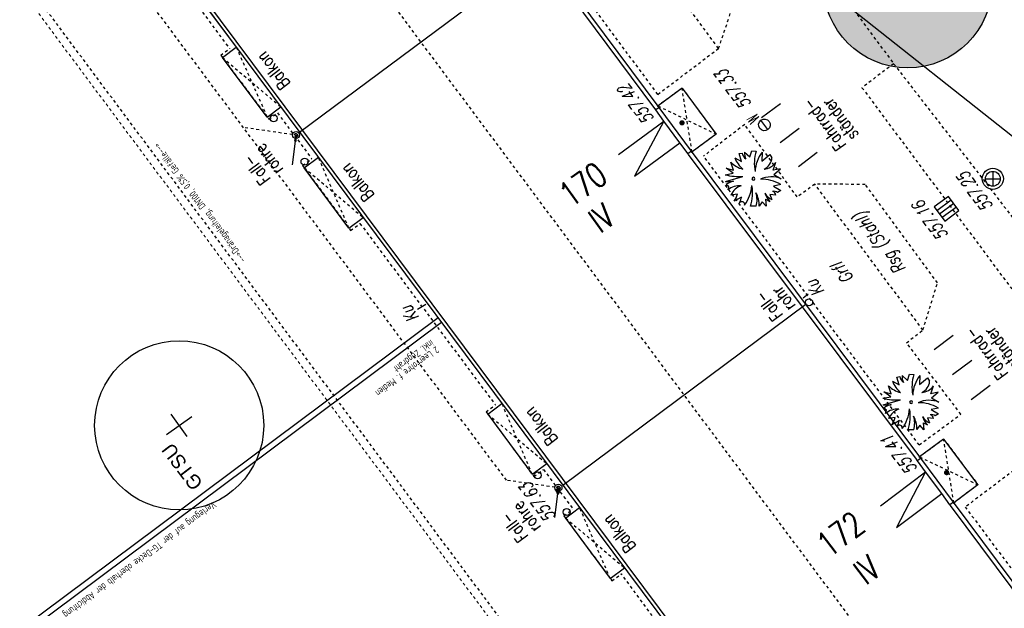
# Model space of a CAD drawing. Header units: metres. Extents: x 2 to 485, y 6 to 594.
# Tile 78 of 176: x 211 to 246, y 284 to 305. Entities that reach past the tile are written whole.
import ezdxf
from ezdxf.enums import TextEntityAlignment as Align

# ---------------------------------------------------------------- set-up
doc = ezdxf.new("R2010")
doc.units = ezdxf.units.M
doc.header["$LTSCALE"] = 0.0125
for name, pattern in [('237-14_Züricher Str._GL_3_RW_2014-11-28_bea$0$STRICHLINIE2', [9.525, 6.35, -3.175]), ('237-14_Züricher Str._GL_3_RW_2014-11-28_bea$0$STRICHPUNKT2', [12.7, 6.35, -3.175, 0, -3.175]), ('260241_A_bea$0$GESTRICHELTX2', [0.7, 0.5, -0.2]), ('260241_A_bea$0$PUNKTIERT', [0.2, 0, -0.2]), ('GEWOFAG_Hof 3_141022_Grundriss_bea$0$AUSGEZOGEN', [0]), ('GEWOFAG_Hof 3_141022_Grundriss_bea$0$VERDECKT2_S2', [0.15, 0.1, -0.05])]:
    doc.linetypes.add(name, pattern=pattern)
for name, color, linetype in [('237-14_Züricher Str._GL_3_RW_2014-11-28_bea$0$__Steiger', 251, 'Continuous'), ('237-14_Züricher Str._GL_3_RW_2014-11-28_bea$0$_GRU_Allgemein_Text', 151, 'Continuous'), ('237-14_Züricher Str._GL_3_RW_2014-11-28_bea$0$_GRU_Drainage', 54, '237-14_Züricher Str._GL_3_RW_2014-11-28_bea$0$STRICHPUNKT2'), ('237-14_Züricher Str._GL_3_RW_2014-11-28_bea$0$_GRU_Medien', 230, 'Continuous'), ('237-14_Züricher Str._GL_3_RW_2014-11-28_bea$0$_GRU_Regenwasser', 150, '237-14_Züricher Str._GL_3_RW_2014-11-28_bea$0$STRICHLINIE2'), ('260241_A_bea$0$B10_GEBAEUDE', 1, 'Continuous'), ('260241_A_bea$0$B13_GEB_ZUBEHOER', 12, 'Continuous'), ('260241_A_bea$0$B14_GEB_ZUB_GESTR', 12, 'Continuous'), ('260241_A_bea$0$B15_GEB_TXT', 12, 'Continuous'), ('260241_A_bea$0$B25_EINFASS_GEPKT', 7, '260241_A_bea$0$PUNKTIERT'), ('260241_A_bea$0$B28_VEINFASS_TXT', 5, 'Continuous'), ('260241_A_bea$0$B30_BEWSYM', 3, 'Continuous'), ('260241_A_bea$0$B34_ZUBEHOER_1', 6, 'Continuous'), ('260241_A_bea$0$B53_HAUPTHOEHEN', 4, 'Continuous'), ('260241_A_bea$0$B54_HOEHEN', 253, 'Continuous'), ('f_baum', 3, 'Continuous'), ('f_text_100', 7, 'Continuous')]:
    doc.layers.add(name, color=color, linetype=linetype)
doc.layers.add('260241_A_bea$0$B62_PLOTBOX', color=9, linetype='Continuous', plot=False)
doc.layers.add('260241_A_bea$0$f_fill_baum', color=86, linetype='Continuous', lineweight=18)
doc.layers.add('GEWOFAG_Hof 3_141022_Grundriss_bea$0$STANDARD', color=7, linetype='GEWOFAG_Hof 3_141022_Grundriss_bea$0$AUSGEZOGEN', lineweight=13)
doc.styles.add('237-14_Züricher Str._GL_3_RW_2014-11-28_bea$0$STANDARD', font='isocp.shx')
doc.styles.add('260241_A_bea$0$ROMANS', font='ROMANS')
doc.styles.add('260241_A_bea$0$SIMPLEX8', font='SIMPLEX8')

# ---------------------------------------------------------------- blocks, each defined once
blk = doc.blocks.new('260241_A_bea$0$HOEHENPKT_ZENTR')
at = {"const_width": 0.75}
blk.add_lwpolyline([(-0.375, 0, 1), (0.375, 0, 1)], format="xyb", close=True, dxfattribs=at)
blk = doc.blocks.new('260241_A_bea$0$PAPIERK_RUND')
blk.add_circle((0, 0), 0.5)
blk = doc.blocks.new('260241_A_bea$0$BUSCH_EINZELN')
for p, q in [((-0.33, 0.37), (-0.21, 0.305)), ((-0.25, 0.445), (-0.2, 0.455)), ((-0.21, 0.305), (-0.25, 0.445)), ((-0.155, 0.47), (-0.065, 0.385)), ((-0.065, 0.385), (-0.03, 0.495)), ((-0.03, 0.495), (0.05, 0.49)), ((0.155, 0.47), (0.15, 0.31)), ((0.15, 0.31), (0.295, 0.43)), ((0.295, 0.43), (0.33, 0.37)), ((-0.36, 0.095), (-0.485, 0.185)), ((-0.485, 0.185), (-0.35, 0.15)), ((-0.35, 0.15), (-0.4, 0.29)), ((0.35, 0.15), (0.4, 0.29)), ((0.48, 0.175), (0.35, 0.15)), ((0.365, 0.075), (0.48, 0.175)), ((-0.5, 0.07), (-0.36, 0.095)), ((-0.495, -0.05), (-0.185, 0.04)), ((0.365, 0.075), (0.495, 0)), ((-0.435, -0.145), (-0.485, -0.105)), ((-0.45, -0.2), (-0.435, -0.145)), ((0.485, -0.105), (0.36, -0.13)), ((0.36, -0.13), (0.49, -0.21)), ((-0.28, -0.275), (-0.4, -0.29)), ((-0.28, -0.365), (-0.205, -0.32)), ((0.4, -0.29), (0.29, -0.28)), ((0.29, -0.28), (0.33, -0.37)), ((0.49, -0.21), (0.43, -0.245)), ((-0.28, -0.365), (-0.34, -0.4)), ((0.05, -0.49), (-0.05, -0.49)), ((0.155, -0.41), (0.105, -0.485)), ((0.23, -0.49), (0.155, -0.41)), ((0.215, -0.365), (0.23, -0.49)), ((0.215, -0.365), (0.29, -0.405))]:
    blk.add_line(p, q)
for centre, radius, start, end in [((0.147, 0.563), 0.515, 202.065, 229.819), ((-0.033, 0.486), 0.17, 190.462, 233.057), ((0.038, 0.44), 0.195, 171.286, 207.638), ((0.782, 0.267), 0.765, 163.041, 190.686), ((0.635, 0.101), 0.605, 142.43, 177.737), ((0.086, 0.392), 0.245, 295.125, 354.891), ((-0.074, 0.622), 0.465, 225.48, 256.185), ((0.159, 0.468), 0.3, 275.972, 323.518), ((-0.244, 1.088), 1.05, 255.893, 273.226), ((0, 0), 0.025, 0, 180), ((0, 0), 0.025, 180, 0), ((0.322, -0.437), 0.47, 68.359, 114.737), ((-0.454, 0.859), 0.91, 267.403, 276.547), ((-0.27, -0.406), 0.37, 102.447, 125.478), ((-0.235, -0.469), 0.345, 86.753, 128.647), ((-0.118, -0.42), 0.31, 108.162, 155.297), ((-0.756, -0.047), 0.735, 324.91, 354.337), ((-0.773, -0.255), 0.76, 342.013, 10.256), ((0.141, -0.68), 0.67, 59.085, 91.349), ((-1.119, 0.051), 0.9, 329.941, 338.777), ((-0.815, -0.161), 0.63, 334.687, 345.347), ((-0.37, -0.481), 0.475, 359.531, 29.114), ((-0.36, -0.378), 0.425, 344.789, 17.598), ((0.448, -0.116), 0.28, 209.73, 245.042), ((0.569, -0.148), 0.38, 196.427, 222.651), ((0.363, -0.332), 0.11, 52.695, 102.247), ((0.325, -0.299), 0.075, 6.572, 78.847), ((-0.204, -0.458), 0.05, 346.012, 146.063)]:
    blk.add_arc(centre, radius, start, end)
blk = doc.blocks.new('237-14_Züricher Str._GL_3_RW_2014-11-28_bea$0$AW Steiger')
for radius in [0.6, 0.5]:
    blk.add_circle((0, 0), radius)
blk = doc.blocks.new('237-14_Züricher Str._GL_3_RW_2014-11-28_bea$0$2ENDPNO1')
for p, q in [((15, 15), (11.5, 12.5)), ((12.5, 11.5), (15, 15)), ((11.5, 12.5), (12.5, 11.5))]:
    blk.add_line(p, q)
at = {"color": 0}
blk.add_line((0, 0), (12, 12), dxfattribs=at)
blk.add_solid([(11.5, 12.5), (12.5, 11.5), (15, 15)], dxfattribs=at)
at = {"style": '237-14_Züricher Str._GL_3_RW_2014-11-28_bea$0$STANDARD', "width": 0.496216, "flags": 9}
blk.add_attdef('BEZEICHNUNG', text='', height=0.1, rotation=45, dxfattribs=at).set_placement((11.5, 11), (12.21, 11.71), align=Align.FIT)

msp = doc.modelspace()

# ---------------------------------------------------------------- hatches: boundary and pattern name
at = {"layer": '260241_A_bea$0$f_fill_baum'}
h = msp.add_hatch(color=256, dxfattribs=at)
h.dxf.hatch_style = 1
edge = h.paths.add_edge_path()
edge.add_ellipse((242.957, 305.85), major_axis=(2.121, 2.121), ratio=1, start_angle=0, end_angle=360)

# ---------------------------------------------------------------- linework, layer by layer
at = {"color": 252}
for p, q in [((237.995, 300.663), (237.748, 300.994)), ((245.978, 299.18), (245.978, 298.655)), ((245.715, 298.917), (246.24, 298.917)), ((244.404, 298.291), (243.902, 297.917)), ((243.996, 297.792), (244.497, 298.165)), ((244.777, 297.789), (244.404, 298.291)), ((243.902, 297.917), (244.275, 297.416)), ((244.59, 298.04), (244.089, 297.667)), ((244.683, 297.915), (244.182, 297.541)), ((244.275, 297.416), (244.777, 297.789))]:
    msp.add_line(p, q, dxfattribs=at)
for centre, major_axis, start_param, end_param in [((220.454, 301.062), (0.0884, 0.0884), 5.497787, 11.780972), ((237.872, 300.828), (0.146, 0.146), 1.42681940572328, 7.710004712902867), ((221.251, 300.471), (0.0884, 0.0884), 5.497787, 11.780972), ((221.553, 299.525), (0.0884, 0.0884), 5.497787, 11.780972), ((245.978, 298.917), (-0.265, 0.265), 3.926991, 10.210176), ((245.978, 298.917), (-0.186, 0.186), 3.926991, 10.210176), ((239.459, 294.538), (0.0884, 0.0884), 5.497787, 11.780972), ((229.824, 288.399), (0.0884, 0.0884), 5.497787, 11.780972), ((230.563, 287.962), (0.0884, 0.0884), 5.497787, 11.780972), ((230.855, 287.098), (0.0884, 0.0884), 5.497787, 11.780972)]:
    msp.add_ellipse(centre, major_axis=major_axis, ratio=1, start_param=start_param, end_param=end_param, dxfattribs=at)
at = {"layer": '237-14_Züricher Str._GL_3_RW_2014-11-28_bea$0$_GRU_Drainage', "ltscale": 0.05}
msp.add_line((237.085, 271.808), (210.324, 307.675), dxfattribs=at)
at = {"layer": '237-14_Züricher Str._GL_3_RW_2014-11-28_bea$0$_GRU_Medien'}
for p, q in [((226.298, 293.98), (202.328, 276.122)), ((226.418, 293.82), (202.453, 275.953))]:
    msp.add_line(p, q, dxfattribs=at)
at = {"layer": '237-14_Züricher Str._GL_3_RW_2014-11-28_bea$0$_GRU_Regenwasser', "ltscale": 0.05}
for p, q in [((228.718, 288.225), (210.29, 312.923)), ((221.127, 300.483), (219.382, 300.737)), ((230.44, 287.975), (228.718, 288.225))]:
    msp.add_line(p, q, dxfattribs=at)
at = {"layer": '260241_A_bea$0$B10_GEBAEUDE', "color": 7, "linetype": 'Continuous'}
for p, q in [((211.063, 314.613), (258.893, 250.51)), ((233.98, 301.416), (227.512, 310.119)), ((221.378, 300.571), (230.009, 306.985)), ((234.017, 301.366), (233.98, 301.416)), ((234.303, 300.966), (234.017, 301.366)), ((234.872, 300.197), (234.303, 300.966)), ((235.164, 299.806), (234.872, 300.197)), ((235.178, 299.778), (235.164, 299.806)), ((243.265, 288.967), (235.178, 299.778)), ((230.72, 288.052), (239.338, 294.467)), ((243.303, 288.916), (243.265, 288.967)), ((243.59, 288.517), (243.303, 288.916)), ((244.163, 287.749), (243.59, 288.517)), ((244.452, 287.355), (244.163, 287.749)), ((244.47, 287.33), (244.452, 287.355)), ((252.677, 276.346), (244.47, 287.33))]:
    msp.add_line(p, q, dxfattribs=at)
at = {"layer": '260241_A_bea$0$B13_GEB_ZUBEHOER', "color": 7, "linetype": 'Continuous'}
for p, q in [((210.888, 314.631), (258.867, 250.328)), ((234.133, 301.451), (227.539, 310.301)), ((218.638, 303.221), (219.128, 303.587)), ((220.227, 301.108), (218.638, 303.221)), ((234.949, 302.133), (234.096, 301.501)), ((234.949, 302.133), (236.158, 300.504)), ((220.227, 301.108), (220.709, 301.468)), ((234.133, 301.451), (234.017, 301.366)), ((235.288, 299.893), (234.133, 301.451)), ((232.698, 299.778), (234.303, 300.966)), ((234.303, 300.966), (233.267, 299.009)), ((236.158, 300.504), (235.303, 299.872)), ((233.267, 299.009), (234.872, 300.197)), ((235.288, 299.893), (235.159, 299.803)), ((243.418, 289.002), (235.288, 299.893)), ((221.543, 299.309), (222.042, 299.682)), ((223.127, 297.165), (221.543, 299.309)), ((223.127, 297.165), (223.636, 297.545)), ((228.054, 290.57), (228.559, 290.947)), ((228.054, 290.57), (229.633, 288.435)), ((244.233, 289.687), (243.381, 289.052)), ((244.233, 289.687), (245.449, 288.061)), ((243.418, 289.002), (243.303, 288.916)), ((244.58, 287.446), (243.418, 289.002)), ((229.633, 288.435), (230.147, 288.819)), ((241.987, 287.321), (243.59, 288.517)), ((243.59, 288.517), (242.56, 286.553)), ((245.449, 288.061), (244.595, 287.425)), ((242.56, 286.553), (244.163, 287.749)), ((230.815, 286.883), (231.314, 287.256)), ((244.58, 287.446), (244.452, 287.355)), ((252.829, 276.381), (244.58, 287.446)), ((230.815, 286.883), (232.402, 284.734)), ((232.402, 284.734), (232.911, 285.115))]:
    msp.add_line(p, q, dxfattribs=at)
at = {"layer": '260241_A_bea$0$B14_GEB_ZUB_GESTR', "color": 7, "linetype": '260241_A_bea$0$GESTRICHELTX2'}
for p, q in [((260.712, 256.82), (218.402, 313.53)), ((219.128, 303.587), (220.227, 301.108)), ((218.638, 303.221), (220.709, 301.468)), ((235.303, 299.872), (234.949, 302.133)), ((234.096, 301.501), (236.158, 300.504)), ((223.127, 297.165), (222.042, 299.682)), ((221.543, 299.309), (223.636, 297.545)), ((229.633, 288.435), (228.559, 290.947)), ((228.054, 290.57), (230.147, 288.819)), ((244.595, 287.425), (244.233, 289.687)), ((243.381, 289.052), (245.449, 288.061)), ((232.402, 284.734), (231.314, 287.256)), ((230.815, 286.883), (232.911, 285.115))]:
    msp.add_line(p, q, dxfattribs=at)
at = {"layer": '260241_A_bea$0$B25_EINFASS_GEPKT', "color": 7, "linetype": '260241_A_bea$0$PUNKTIERT', "ltscale": 0.5}
for p, q in [((213.143, 311.241), (218.892, 303.536)), ((236.246, 303.542), (232.39, 308.724)), ((234.092, 301.912), (230.02, 307.388)), ((239.497, 306.996), (242.457, 303)), ((236.246, 303.542), (236.738, 305.005)), ((218.578, 303.301), (218.892, 303.536)), ((218.578, 303.301), (220.286, 301.028)), ((234.092, 301.912), (236.246, 303.542)), ((242.457, 303), (241.335, 302.149)), ((242.457, 303), (266.264, 272.241)), ((234.949, 302.133), (233.98, 301.416)), ((234.949, 302.133), (236.158, 300.504)), ((241.335, 302.149), (249.452, 291.243)), ((220.286, 301.028), (220.592, 301.257)), ((220.592, 301.257), (221.806, 299.63)), ((236.158, 300.504), (235.178, 299.778)), ((237.172, 300.841), (235.714, 299.723)), ((239.037, 298.273), (237.172, 300.841)), ((221.483, 299.389), (221.806, 299.63)), ((243.366, 289.476), (235.714, 299.723)), ((221.483, 299.389), (223.186, 297.085)), ((239.663, 298.723), (239.037, 298.273)), ((241.451, 298.719), (239.663, 298.723)), ((243.496, 293.555), (239.663, 298.723)), ((244.017, 295.225), (241.451, 298.719)), ((223.186, 297.085), (223.519, 297.334)), ((223.519, 297.334), (228.323, 290.896)), ((243.496, 293.555), (244.017, 295.225)), ((242.914, 293.101), (243.496, 293.555)), ((244.848, 290.564), (242.914, 293.101)), ((227.994, 290.65), (228.323, 290.896)), ((227.994, 290.65), (229.692, 288.355)), ((243.366, 289.476), (244.848, 290.564)), ((244.233, 289.687), (243.265, 288.967)), ((244.233, 289.687), (245.449, 288.061)), ((247.042, 288.813), (244.999, 287.274)), ((229.692, 288.355), (230.03, 288.607)), ((230.03, 288.607), (231.077, 287.204)), ((245.449, 288.061), (244.47, 287.33)), ((244.999, 287.274), (252.793, 276.862)), ((230.755, 286.963), (231.077, 287.204)), ((230.755, 286.963), (232.461, 284.654)), ((232.461, 284.654), (232.795, 284.903)), ((237.569, 278.433), (232.795, 284.903))]:
    msp.add_line(p, q, dxfattribs=at)
at = {"layer": '260241_A_bea$0$B28_VEINFASS_TXT', "color": 252, "linetype": 'Continuous'}
for p, q in [((239.248, 294.693), (239.429, 294.837)), ((225.853, 294.462), (225.562, 294.279))]:
    msp.add_line(p, q, dxfattribs=at)
at = {"layer": '260241_A_bea$0$B34_ZUBEHOER_1', "color": 252, "linetype": 'Continuous'}
for p, q in [((238.439, 301.579), (237.77, 301.074)), ((239.1, 300.7), (238.433, 300.197)), ((239.741, 299.855), (239.08, 299.34)), ((244.573, 293.356), (243.893, 292.852)), ((245.23, 292.477), (244.549, 291.967)), ((245.886, 291.587), (245.207, 291.081))]:
    msp.add_line(p, q, dxfattribs=at)
at = {"layer": '260241_A_bea$0$B62_PLOTBOX', "linetype": 'Continuous'}
msp.add_line((190.311, 345.04), (315.765, 245.735), dxfattribs=at)
at = {"layer": 'f_baum', "ltscale": 0.5}
for p, q in [((216.656, 289.851), (217.547, 290.49)), ((217.388, 289.774), (216.818, 290.569))]:
    msp.add_line(p, q, dxfattribs=at)
msp.add_circle((217.104, 290.172), 3, dxfattribs=at)
at = {"layer": 'GEWOFAG_Hof 3_141022_Grundriss_bea$0$STANDARD', "color": 7, "linetype": 'GEWOFAG_Hof 3_141022_Grundriss_bea$0$AUSGEZOGEN', "lineweight": 18}
msp.add_line((219.128, 303.587), (213.259, 311.452), dxfattribs=at)
at = {"layer": 'GEWOFAG_Hof 3_141022_Grundriss_bea$0$STANDARD', "color": 7, "linetype": 'GEWOFAG_Hof 3_141022_Grundriss_bea$0$VERDECKT2_S2', "lineweight": 18}
msp.add_line((210.084, 307.502), (237.123, 271.257), dxfattribs=at)

# ---------------------------------------------------------------- block references
at = {"layer": '237-14_Züricher Str._GL_3_RW_2014-11-28_bea$0$__Steiger', "xscale": 0.05, "yscale": 0.05, "zscale": 0.001, "rotation": 38.25470723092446}
for p in [(221.126, 299.412), (230.439, 286.903)]:
    msp.add_blockref('237-14_Züricher Str._GL_3_RW_2014-11-28_bea$0$2ENDPNO1', p, dxfattribs=at)
at = {"layer": '237-14_Züricher Str._GL_3_RW_2014-11-28_bea$0$_GRU_Regenwasser', "xscale": 0.1, "yscale": 0.1, "zscale": 0.001, "rotation": 126.7275850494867}
for p in [(221.251, 300.465), (230.564, 287.957)]:
    msp.add_blockref('237-14_Züricher Str._GL_3_RW_2014-11-28_bea$0$AW Steiger', p, dxfattribs=at)
at = {"layer": '260241_A_bea$0$B30_BEWSYM'}
for name, p, xscale, yscale in [('260241_A_bea$0$PAPIERK_RUND', (242.957, 305.85), 6, 6), ('260241_A_bea$0$BUSCH_EINZELN', (237.48, 298.921), 2, 2), ('260241_A_bea$0$BUSCH_EINZELN', (243.075, 290.995), 2, 2)]:
    msp.add_blockref(name, p, dxfattribs=dict(at, xscale=xscale, yscale=yscale))
at = {"layer": '260241_A_bea$0$B54_HOEHEN', "color": 252, "xscale": 0.125, "yscale": 0.125}
for p in [(234.946, 300.902), (244.338, 288.496), (230.55, 287.856)]:
    msp.add_blockref('260241_A_bea$0$HOEHENPKT_ZENTR', p, dxfattribs=at)

# ---------------------------------------------------------------- texts
at = {"color": 252, "style": '260241_A_bea$0$SIMPLEX8', "oblique": 360, "width": 0.56}
msp.add_text('W', height=0.412, rotation=126.7507, dxfattribs=at).set_placement((237.711, 301.075))
at = {"layer": '237-14_Züricher Str._GL_3_RW_2014-11-28_bea$0$_GRU_Allgemein_Text', "style": '237-14_Züricher Str._GL_3_RW_2014-11-28_bea$0$STANDARD', "width": 0.7}
for s, rotation, p in [('-->Dränageleitung, DN100, 0,5%%% Gefälle-->', 126.7276, (219.374, 295.975)), ('inkl. Zugdraht', 216.7276, (226.1, 293.127)), ('2 Leerrohre f. Medien', 216.7276, (226.279, 292.886)), ('Verlegung auf der TG-Decke oberhalb der Abdichtung', 216.7276, (218.378, 287.391))]:
    msp.add_text(s, height=0.25, rotation=rotation, dxfattribs=at).set_placement(p, align=Align.MIDDLE_LEFT)
at = {"layer": '260241_A_bea$0$B15_GEB_TXT', "color": 7, "style": '260241_A_bea$0$ROMANS', "width": 0.75}
for s, height, rotation, p in [('Balkon', 0.45, 127.6009, (221.065, 302.302)), ('Balkon', 0.45, 127.6009, (224.049, 298.336)), ('170', 0.875, 35.487, (230.997, 297.871)), ('IV', 0.875, 35.487, (232.041, 296.958)), ('Balkon', 0.45, 127.6009, (230.565, 289.688)), ('Balkon', 0.45, 127.6009, (233.336, 285.878)), ('172', 0.875, 37.3329, (240.167, 285.456)), ('IV', 0.875, 37.3329, (241.477, 284.478))]:
    msp.add_text(s, height=height, rotation=rotation, dxfattribs=at).set_placement(p)
at = {"layer": '260241_A_bea$0$B28_VEINFASS_TXT', "color": 252, "style": '260241_A_bea$0$ROMANS', "oblique": 15, "width": 0.75}
for s, rotation, p in [('Rsg (Stahl)', 126.4364, (242.148, 296.772)), ('Grfl', 126.7027, (240.831, 295.709)), ('Ku', 125.3767, (239.859, 295.164)), ('Ku', 125.3767, (225.478, 294.242))]:
    msp.add_text(s, height=0.45, rotation=rotation, dxfattribs=at).set_placement(p, align=Align.CENTER)
at = {"layer": '260241_A_bea$0$B34_ZUBEHOER_1', "color": 252, "style": '260241_A_bea$0$ROMANS', "width": 0.75}
for s, rotation, p in [('ständer', 126.3134, (241.235, 300.476)), ('Fahrrad-', 126.3134, (240.795, 300.126)), ('rohre', 126.8917, (220.813, 299.257)), ('Fall-', 126.8917, (220.363, 298.919)), ('rohr', 127.0174, (238.993, 294.426)), ('Fall-', 127.0174, (238.543, 294.087)), ('ständer', 126.3134, (246.985, 292.36)), ('Fahrrad-', 126.3134, (246.544, 292.01)), ('rohre', 126.8917, (229.958, 286.575)), ('Fall-', 126.8917, (229.508, 286.237))]:
    msp.add_text(s, height=0.45, rotation=rotation, dxfattribs=at).set_placement(p)
at = {"layer": '260241_A_bea$0$B53_HAUPTHOEHEN', "color": 252, "style": '260241_A_bea$0$ROMANS', "oblique": 15, "width": 0.75}
for s, rotation, p in [('557.33', 126.4364, (237.427, 301.578)), ('557.42', 126.6418, (233.977, 301.051)), ('557.41', 126.6418, (243.314, 288.627))]:
    msp.add_text(s, height=0.45, rotation=rotation, dxfattribs=at).set_placement(p)
for s, rotation, p in [('557.25', 126.4364, (245.532, 298.589)), ('557.16', 126.4364, (243.945, 297.562)), ('557.63', 126.6418, (230.017, 287.575))]:
    msp.add_text(s, height=0.45, rotation=rotation, dxfattribs=at).set_placement(p, align=Align.CENTER)
at = {"layer": 'f_text_100'}
msp.add_text('GTSU', height=0.5, rotation=127.224, dxfattribs=at).set_placement((217.971, 288.114))

doc.saveas('drawing.dxf')
